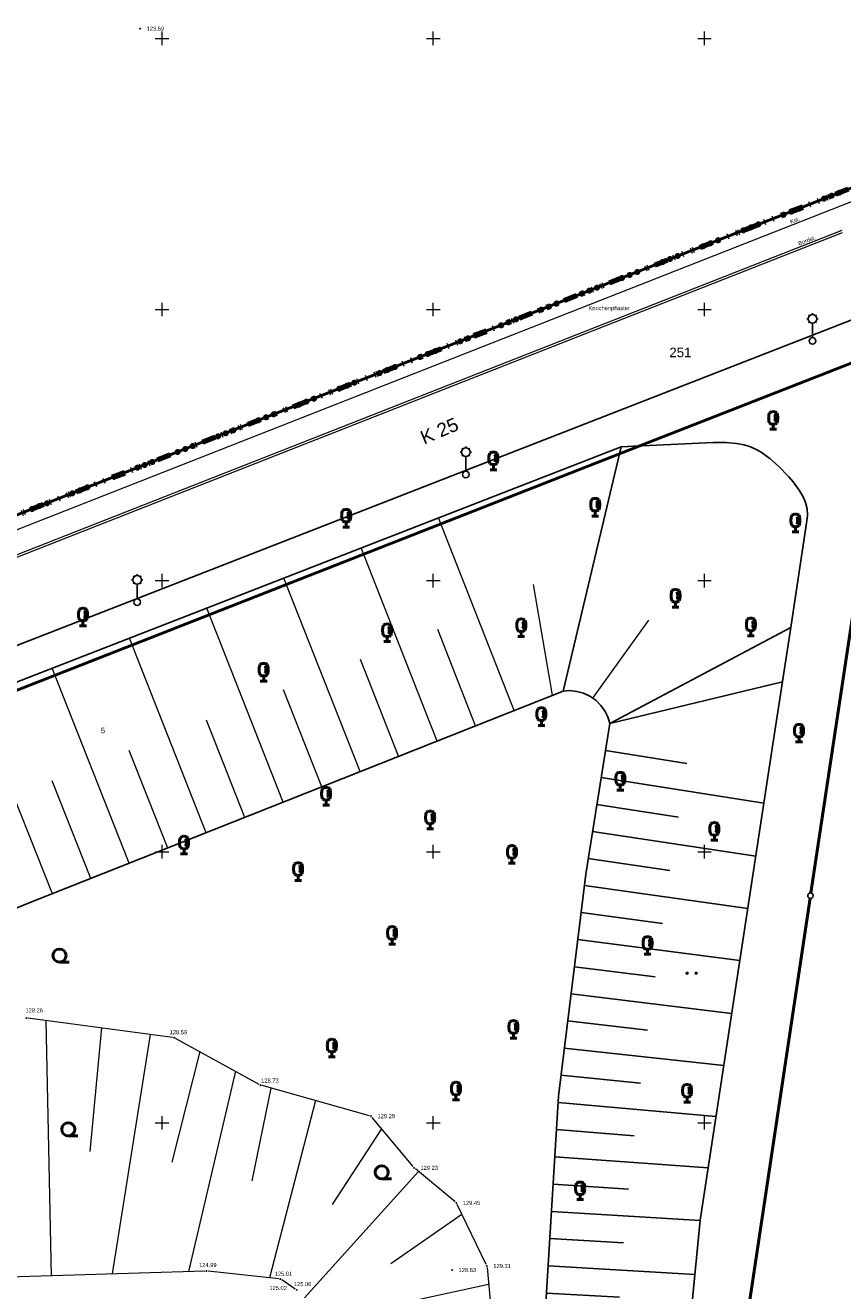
# Model space of a CAD drawing. Header units: metres. Extents: x 32377355 to 32378041, y 5707167 to 5708004.
# Tile 64 of 80: x 32377837 to 32377913, y 5707485 to 5707601. Entities that reach past the tile are written whole.
import ezdxf

# ---------------------------------------------------------------- set-up
doc = ezdxf.new("R2010")
doc.units = ezdxf.units.M
doc.header["$LTSCALE"] = 0.25
doc.linetypes.add('LF1', pattern=[0])
doc.linetypes.add('LF1600.2012', pattern=[16, 5, -2.5, 0, -3, 0, -3, 0, -0.1, 0, -2.4])
doc.layers.get('0').update_dxf_attribs({"color": 1, "linetype": 'CONTINUOUS'})
for name, color, linetype, lineweight in [('Bauwerke_ Einrichtungen_ Siedlungsf.', 201, 'CONTINUOUS', 25), ('Bauwerke_ Einrichtungen_ Verkehr', 40, 'CONTINUOUS', 25), ('Befliegung', 126, 'CONTINUOUS', 0), ('Besondere Vegetationsmerkmale', 91, 'CONTINUOUS', 25), ('Ebene 71', 71, 'CONTINUOUS', 0), ('Ebene 9082', 7, 'CONTINUOUS', 18), ('Flurstücke_ Grenzpunkte', 51, 'CONTINUOUS', 25), ('Lagebezeichnungen', 9, 'CONTINUOUS', 25), ('Neues Aufmaß Nord', 123, 'CONTINUOUS', 0), ('Neues Aufmaß Süd', 122, 'CONTINUOUS', 0), ('Reliefformen', 32, 'CONTINUOUS', 25), ('Text zu Ebene 9082', 66, 'CONTINUOUS', 0), ('Texte Befliegung', 70, 'CONTINUOUS', 0), ('TN_ Siedlung', 211, 'CONTINUOUS', 25)]:
    doc.layers.add(name, color=color, linetype=linetype, lineweight=lineweight)
doc.styles.add('K 10 700 - Arial_ kursiv_ 10 pt_ Flurstücksnummer', font='Arial.ttf')
doc.styles.add('N 14 - Tatsächliche Nutzung_ Bezeichnung', font='Arial.ttf')
doc.styles.add('N 6 380 - Arial_ normal_ 6 pt', font='Arial.ttf')
doc.styles.add('Schrift rechtsgenei', font='Arial.ttf')

# ---------------------------------------------------------------- blocks, each defined once
blk = doc.blocks.new('*X12')
at = {"color": 7, "linetype": 'LF1', "lineweight": 18}
for p, q in [((32377839.298578, 5707509.420437), (32377839.780942, 5707485.897705)), ((32377844.409873, 5707508.746477), (32377843.33977, 5707497.36054)), ((32377848.894983, 5707508.155085), (32377845.40129, 5707486.071363)), ((32377853.46675, 5707506.567675), (32377850.898157, 5707496.364757)), ((32377856.761743, 5707504.752117), (32377852.438018, 5707486.288782)), ((32377860.030915, 5707503.208045), (32377858.289195, 5707494.639895)), ((32377864.142175, 5707502.052307), (32377859.915757, 5707485.703208)), ((32377870.232273, 5707499.449215), (32377865.668848, 5707492.455207)), ((32377873.63421, 5707495.50764), (32377863.117143, 5707483.875355)), ((32377877.644808, 5707491.547527), (32377871.077045, 5707487.006282)), ((32377880.102743, 5707485.10131), (32377865.116183, 5707481.850208))]:
    blk.add_line(p, q, dxfattribs=at)
blk = doc.blocks.new('*X15')
at = {"color": 7, "linetype": 'LF1', "lineweight": 18}
for p, q in [((32377889.702723, 5707539.156), (32377894.877545, 5707546.357645)), ((32377891.273722, 5707536.810003), (32377907.963723, 5707545.680003))]:
    blk.add_line(p, q, dxfattribs=at)
blk = doc.blocks.new('*X17')
at = {"color": 7, "linetype": 'LF1', "lineweight": 18}
for p, q in [((32377886.957722, 5707539.817002), (32377892.310723, 5707562.332003)), ((32377882.45155, 5707538.026898), (32377875.475095, 5707555.78046)), ((32377875.35554, 5707535.207968), (32377868.354538, 5707553.009515)), ((32377868.25708, 5707532.388062), (32377861.236445, 5707550.239528)), ((32377886.000783, 5707539.436855), (32377884.229155, 5707549.638488)), ((32377861.164005, 5707529.570298), (32377854.11293, 5707547.46743)), ((32377878.902315, 5707536.616945), (32377875.409185, 5707545.506207)), ((32377854.06556, 5707526.7504), (32377846.994823, 5707544.697435)), ((32377846.976618, 5707523.934275), (32377839.867113, 5707541.923705)), ((32377871.80631, 5707533.798015), (32377868.3009, 5707542.711268)), ((32377864.71323, 5707530.980247), (32377861.192605, 5707539.916337)), ((32377839.885733, 5707521.11738), (32377832.741323, 5707539.150722)), ((32377857.614783, 5707528.160347), (32377854.08433, 5707537.12139)), ((32377832.823808, 5707518.27848), (32377825.600145, 5707536.36477)), ((32377825.79795, 5707515.530337), (32377818.397898, 5707533.544642)), ((32377850.520315, 5707525.34203), (32377846.976032, 5707534.326453)), ((32377843.427403, 5707522.52433), (32377839.867723, 5707531.531515)), ((32377818.928523, 5707513.104637), (32377811.32622, 5707529.711605)), ((32377836.350088, 5707519.70324), (32377832.760943, 5707528.732445)), ((32377829.294885, 5707516.874952), (32377825.65938, 5707525.919695)), ((32377811.713853, 5707510.873922), (32377805.028763, 5707524.791093)), ((32377822.335368, 5707514.271527), (32377818.52074, 5707523.185302)), ((32377804.238803, 5707508.83536), (32377798.711197, 5707520.266415)), ((32377815.37032, 5707511.971282), (32377811.76389, 5707519.587167)), ((32377807.990428, 5707509.834223), (32377804.92875, 5707516.180448)), ((32377796.73673, 5707506.928865), (32377792.367688, 5707515.723152)), ((32377800.50528, 5707507.86192), (32377798.019958, 5707512.92663)), ((32377789.501608, 5707504.589202), (32377785.987285, 5707511.153467)), ((32377793.032695, 5707505.93975), (32377791.102922, 5707509.687478)), ((32377782.289455, 5707501.830742), (32377779.741907, 5707506.68049)), ((32377785.909375, 5707503.215267), (32377784.381343, 5707506.062083)), ((32377775.017553, 5707499.503697), (32377773.376335, 5707502.121427)), ((32377778.510505, 5707500.6954), (32377777.580908, 5707502.581192)), ((32377772.120747, 5707497.39693), (32377771.096125, 5707498.575707)), ((32377770.197863, 5707493.244892), (32377767.264158, 5707497.746885)), ((32377765.86774, 5707492.31983), (32377765.155328, 5707494.030988)), ((32377761.968017, 5707491.693025), (32377761.25568, 5707493.513365))]:
    blk.add_line(p, q, dxfattribs=at)
blk = doc.blocks.new('*X53')
at = {"color": 37, "linetype": 'Continuous', "lineweight": 25, "true_color": 0x805c3b}
for p, q in [((32377891.277523, 5707536.813903), (32377907.189723, 5707540.678403)), ((32377890.880823, 5707534.337002), (32377898.360823, 5707533.146902)), ((32377890.482223, 5707531.848302), (32377905.464522, 5707529.492802)), ((32377890.083423, 5707529.357902), (32377897.585823, 5707528.193402)), ((32377889.685623, 5707526.874302), (32377904.716823, 5707524.597002)), ((32377889.287623, 5707524.388903), (32377896.816923, 5707523.279702)), ((32377888.926123, 5707521.894102), (32377903.979823, 5707519.770802)), ((32377888.618023, 5707519.395902), (32377896.116923, 5707518.391502)), ((32377888.309923, 5707516.897703), (32377903.247722, 5707514.976703)), ((32377888.001823, 5707514.399602), (32377895.438223, 5707513.466903)), ((32377887.693723, 5707511.901402), (32377902.500923, 5707510.086303)), ((32377887.385023, 5707509.398203), (32377894.758123, 5707508.531603)), ((32377887.076623, 5707506.897502), (32377901.767923, 5707505.286802)), ((32377886.767623, 5707504.391803), (32377894.087823, 5707503.660903)), ((32377886.495122, 5707501.889702), (32377901.052122, 5707500.599902)), ((32377886.343722, 5707499.374103), (32377893.518022, 5707498.808502)), ((32377886.192423, 5707496.858502), (32377900.329023, 5707495.864702)), ((32377886.041023, 5707494.342903), (32377893.001022, 5707493.898602)), ((32377885.889922, 5707491.832302), (32377899.588823, 5707491.001903)), ((32377885.738823, 5707489.321402), (32377892.545623, 5707488.925502)), ((32377885.587223, 5707486.802903), (32377899.112023, 5707486.015603)), ((32377885.436223, 5707484.294502), (32377892.156622, 5707483.925902)), ((32377885.286022, 5707481.782502), (32377898.639323, 5707481.071202)), ((32377885.172423, 5707479.270503), (32377891.787723, 5707478.934702)), ((32377885.058423, 5707476.750203), (32377898.166623, 5707476.126802)), ((32377884.944423, 5707474.229903), (32377891.436023, 5707473.928302)), ((32377884.830722, 5707471.715103), (32377897.688522, 5707471.126502)), ((32377884.716722, 5707469.194803), (32377891.082523, 5707468.903602)), ((32377884.603423, 5707466.688403), (32377897.210523, 5707466.126303)), ((32377884.489723, 5707464.173602), (32377890.731623, 5707463.910303)), ((32377884.375822, 5707461.656102), (32377896.735723, 5707461.160903)), ((32377884.263623, 5707459.140502), (32377890.381523, 5707458.914602)), ((32377884.188522, 5707456.617503), (32377896.261723, 5707456.202603)), ((32377884.113922, 5707454.105202), (32377890.068622, 5707453.907302)), ((32377884.039023, 5707451.588603), (32377895.785023, 5707451.216303)), ((32377883.964023, 5707449.065602), (32377889.754023, 5707448.880402)), ((32377883.889323, 5707446.551203), (32377895.303622, 5707446.181103)), ((32377883.814523, 5707444.036702), (32377889.439523, 5707443.858903)), ((32377883.828722, 5707440.938803), (32377894.690823, 5707440.667003)), ((32377883.974222, 5707438.171403), (32377889.329723, 5707438.297503)), ((32377884.177322, 5707434.711303), (32377894.245122, 5707436.111702))]:
    blk.add_line(p, q, dxfattribs=at)
blk = doc.blocks.new('S163')
at = {"lineweight": -2}
blk.add_hatch(color=0, dxfattribs=at).paths.add_polyline_path([(0, 0.031635, -1), (0, -0.031635, -1)], flags=0)
at = {"color": 0, "lineweight": -2}
blk.add_circle((0, 0), 0.031635, dxfattribs=at)
blk = doc.blocks.new('Gras_ Grünanlage_ -fläche_ -land')
at = {"lineweight": -2}
h = blk.add_hatch(color=0, dxfattribs=at)
h.paths.add_polyline_path([(-0.415, 0.085, -1), (-0.415, -0.085, -1)], flags=0)
h.paths.add_polyline_path([(0.415, 0.085, -1), (0.415, -0.085, -1)], flags=0)
at = {"color": 0, "lineweight": -2}
for centre in [(-0.415, 0), (0.415, 0)]:
    blk.add_circle(centre, 0.085, dxfattribs=at)
blk = doc.blocks.new('Baumbestand_ Laubholz', base_point=(0.0007, 0))
at = {"color": 0, "lineweight": -2}
blk.add_line((-0.09557, -0.40303), (0.5, -0.40303), dxfattribs=at)
blk.add_circle((-0.09557, 0), 0.40443, dxfattribs=at)
blk = doc.blocks.new('Laterne_ elektrisch', base_point=(0, -0.3945))
at = {"color": 0, "lineweight": -2}
for p, q in [((-0.0996, 0.4165), (-0.1295, 0.4465)), ((0, 0.45775), (0, 0.5)), ((0.0996, 0.4165), (0.1295, 0.4465)), ((-0.14085, 0.3169), (-0.1831, 0.3169)), ((-0.0996, 0.2173), (-0.1295, 0.1875)), ((0, 0.17605), (0, -0.28875)), ((0.0996, 0.2173), (0.1295, 0.1875)), ((0.14085, 0.3169), (0.1831, 0.3169))]:
    blk.add_line(p, q, dxfattribs=at)
for centre, radius in [((0, 0.3169), 0.14085), ((0, -0.3945), 0.10565)]:
    blk.add_circle(centre, radius, dxfattribs=at)
blk = doc.blocks.new('Laubbaum', base_point=(0, -0.5))
at = {"color": 0, "lineweight": -2}
for p, q in [((-0.25755, 0.14275), (-0.255405, 0.20252)), ((-0.255405, 0.08298), (-0.25755, 0.14275)), ((-0.255405, 0.20252), (-0.248985, 0.261985)), ((-0.248985, 0.023515), (-0.255405, 0.08298)), ((-0.248985, 0.261985), (-0.23832, 0.32084)), ((-0.23832, -0.03534), (-0.248985, 0.023515)), ((-0.23832, 0.32084), (-0.223465, 0.378775)), ((-0.223465, 0.378775), (-0.2045, 0.4355)), ((-0.2045, 0.4355), (-0.170865, 0.45636)), ((-0.170865, 0.45636), (-0.13513, 0.47336)), ((-0.13513, 0.47336), (-0.097725, 0.4863)), ((-0.097725, 0.4863), (-0.05912, 0.495015)), ((-0.05912, 0.495015), (-0.01979, 0.4994)), ((-0.01979, 0.4994), (0.01979, 0.4994)), ((0.01979, 0.4994), (0.05912, 0.495015)), ((0.05912, 0.495015), (0.097725, 0.4863)), ((0.072, 0.3585), (0.09129, 0.335215)), ((0.09129, 0.335215), (0.105485, 0.308515)), ((0.097725, 0.4863), (0.13513, 0.47336)), ((0.114, 0), (0.104515, -0.021505)), ((0.105485, 0.308515), (0.114, 0.2795)), ((0.114, 0.2795), (0.118245, 0.13975)), ((0.118245, 0.13975), (0.114, 0)), ((0.13513, 0.47336), (0.170865, 0.45636)), ((0.170865, 0.45636), (0.2045, 0.4355)), ((0.2045, 0.4355), (0.223465, 0.378775)), ((0.223465, 0.378775), (0.23832, 0.32084)), ((0.23832, 0.32084), (0.248985, 0.261985)), ((0.248985, 0.023515), (0.23832, -0.03534)), ((0.248985, 0.261985), (0.255405, 0.20252)), ((0.255405, 0.08298), (0.248985, 0.023515)), ((0.255405, 0.20252), (0.25755, 0.14275)), ((0.25755, 0.14275), (0.255405, 0.08298)), ((-0.223465, -0.093275), (-0.23832, -0.03534)), ((-0.2045, -0.15), (-0.223465, -0.093275)), ((-0.17082, -0.170725), (-0.2045, -0.15)), ((0.1905, -0.5), (-0.1905, -0.5)), ((-0.135065, -0.187615), (-0.17082, -0.170725)), ((-0.097665, -0.200465), (-0.135065, -0.187615)), ((-0.05908, -0.20912), (-0.097665, -0.200465)), ((-0.019775, -0.213475), (-0.05908, -0.20912)), ((0.019775, -0.213475), (-0.019775, -0.213475)), ((0, -0.2205), (0, -0.5)), ((0.05908, -0.20912), (0.019775, -0.213475)), ((0.097665, -0.200465), (0.05908, -0.20912)), ((0.09082, -0.04061), (0.0735, -0.0565)), ((0.104515, -0.021505), (0.09082, -0.04061)), ((0.135065, -0.187615), (0.097665, -0.200465)), ((0.17082, -0.170725), (0.135065, -0.187615)), ((0.2045, -0.15), (0.17082, -0.170725)), ((0.223465, -0.093275), (0.2045, -0.15)), ((0.23832, -0.03534), (0.223465, -0.093275))]:
    blk.add_line(p, q, dxfattribs=at)
blk = doc.blocks.new('Grenzpunkt mit Abmarkung')
at = {"color": 0, "lineweight": -2}
blk.add_circle((0, 0), 0.5, dxfattribs=at)

msp = doc.modelspace()

# ---------------------------------------------------------------- linework, layer by layer
at = {"layer": 'Bauwerke_ Einrichtungen_ Verkehr', "color": 253, "linetype": 'Continuous', "lineweight": 25, "true_color": 0xb2b2b2}
msp.add_line((32377833.900775, 5707542.966835), (32377942.553723, 5707585.374002), dxfattribs=at)
at = {"layer": 'Bauwerke_ Einrichtungen_ Verkehr', "color": 37, "linetype": 'Continuous', "lineweight": 25, "true_color": 0x805c3b}
for p, q in [((32377894.034722, 5707562.421002), (32377917.140997, 5707571.487682)), ((32377828.63483, 5707537.552692), (32377892.310723, 5707562.332003)), ((32377892.310723, 5707562.332003), (32377894.034722, 5707562.421002)), ((32377915.299723, 5707557.775003), (32377909.803868, 5707521.197227)), ((32377909.729615, 5707520.70277), (32377902.679828, 5707473.732232))]:
    msp.add_line(p, q, dxfattribs=at)
at = {"layer": 'Ebene 71', "color": 7, "linetype": 'Continuous', "lineweight": 9}
for p, q in [((32377849.374722, 5707599.997003), (32377850.624722, 5707599.997003)), ((32377849.999722, 5707599.372003), (32377849.999722, 5707600.622003)), ((32377874.374722, 5707599.997003), (32377875.624722, 5707599.997003)), ((32377874.999722, 5707599.372003), (32377874.999722, 5707600.622003)), ((32377899.374722, 5707599.997003), (32377900.624722, 5707599.997003)), ((32377899.999722, 5707599.372003), (32377899.999722, 5707600.622003)), ((32377849.999722, 5707574.372003), (32377849.999722, 5707575.622003)), ((32377874.999722, 5707574.372003), (32377874.999722, 5707575.622003)), ((32377899.999722, 5707574.372003), (32377899.999722, 5707575.622003)), ((32377849.374722, 5707574.997003), (32377850.624722, 5707574.997003)), ((32377874.374722, 5707574.997003), (32377875.624722, 5707574.997003)), ((32377899.374722, 5707574.997003), (32377900.624722, 5707574.997003)), ((32377849.374722, 5707549.997003), (32377850.624722, 5707549.997003)), ((32377849.999722, 5707549.372003), (32377849.999722, 5707550.622003)), ((32377874.374722, 5707549.997003), (32377875.624722, 5707549.997003)), ((32377874.999722, 5707549.372003), (32377874.999722, 5707550.622003)), ((32377899.374722, 5707549.997003), (32377900.624722, 5707549.997003)), ((32377899.999722, 5707549.372003), (32377899.999722, 5707550.622003)), ((32377849.999722, 5707524.372003), (32377849.999722, 5707525.622003)), ((32377874.999722, 5707524.372003), (32377874.999722, 5707525.622003)), ((32377899.999722, 5707524.372003), (32377899.999722, 5707525.622003)), ((32377849.374722, 5707524.997003), (32377850.624722, 5707524.997003)), ((32377874.374722, 5707524.997003), (32377875.624722, 5707524.997003)), ((32377899.374722, 5707524.997003), (32377900.624722, 5707524.997003)), ((32377849.374722, 5707499.997003), (32377850.624722, 5707499.997003)), ((32377849.999722, 5707499.372003), (32377849.999722, 5707500.622003)), ((32377874.374722, 5707499.997003), (32377875.624722, 5707499.997003)), ((32377874.999722, 5707499.372003), (32377874.999722, 5707500.622003)), ((32377899.374722, 5707499.997003), (32377900.624722, 5707499.997003)), ((32377899.999722, 5707499.372003), (32377899.999722, 5707500.622003))]:
    msp.add_line(p, q, dxfattribs=at)
at = {"layer": 'Flurstücke_ Grenzpunkte', "color": 233, "linetype": 'LF1600.2012', "lineweight": 158, "true_color": 0xdb70a1}
for p, q in [((32377845.408723, 5707559.497003), (32377915.59796, 5707587.006775)), ((32377817.072723, 5707548.392002), (32377845.408723, 5707559.497003))]:
    msp.add_line(p, q, dxfattribs=at)
at = {"layer": 'Flurstücke_ Grenzpunkte', "color": 7, "linetype": 'Continuous', "lineweight": 50}
for p, q in [((32377845.408723, 5707559.497003), (32377915.59796, 5707587.006775)), ((32377917.140997, 5707571.487682), (32377894.034722, 5707562.421002)), ((32377909.80387, 5707521.197227), (32377917.090723, 5707569.692002)), ((32377894.034722, 5707562.421002), (32377820.813445, 5707533.688325)), ((32377817.072723, 5707548.392002), (32377845.408723, 5707559.497003)), ((32377902.679828, 5707473.732232), (32377909.729615, 5707520.70277))]:
    msp.add_line(p, q, dxfattribs=at)
at = {"layer": 'Flurstücke_ Grenzpunkte', "color": 233, "lineweight": 158, "true_color": 0xdb70a1}
for p in [(32377911.023955, 5707585.214053), (32377911.722238, 5707585.487735), (32377912.42052, 5707585.761417), (32377907.299785, 5707583.75441), (32377907.998068, 5707584.028092), (32377908.69635, 5707584.301775), (32377904.273895, 5707582.568452), (32377904.972178, 5707582.842135), (32377901.248008, 5707581.382495), (32377903.575615, 5707582.29477), (32377899.851443, 5707580.835127), (32377900.549725, 5707581.10881), (32377896.127273, 5707579.375487), (32377896.825555, 5707579.64917), (32377897.523837, 5707579.922852), (32377892.403103, 5707577.915847), (32377893.101383, 5707578.18953), (32377893.799665, 5707578.463212), (32377889.377213, 5707576.729887), (32377890.075495, 5707577.00357), (32377886.351325, 5707575.54393), (32377888.67893, 5707576.456205), (32377884.95476, 5707574.996565), (32377885.653043, 5707575.270247), (32377881.23059, 5707573.536922), (32377881.928872, 5707573.810605), (32377882.627153, 5707574.08429), (32377877.506418, 5707572.077282), (32377878.2047, 5707572.350965), (32377878.902982, 5707572.624647), (32377874.48053, 5707570.891325), (32377875.178813, 5707571.165007), (32377871.45464, 5707569.705365), (32377873.782248, 5707570.617642), (32377870.058077, 5707569.158), (32377870.75636, 5707569.431683), (32377866.333905, 5707567.69836), (32377867.032187, 5707567.972043), (32377867.73047, 5707568.245725), (32377862.609735, 5707566.238718), (32377863.308017, 5707566.5124), (32377864.0063, 5707566.786085), (32377859.583848, 5707565.05276), (32377860.282127, 5707565.326442), (32377856.557958, 5707563.866802), (32377858.885565, 5707564.779078), (32377855.161393, 5707563.319438), (32377855.859675, 5707563.59312), (32377851.437222, 5707561.859795), (32377852.135505, 5707562.133477), (32377852.833788, 5707562.40716), (32377847.713053, 5707560.400155), (32377848.411335, 5707560.673837), (32377849.109615, 5707560.94752), (32377841.722353, 5707558.052297), (32377842.420643, 5707558.32596), (32377843.118933, 5707558.599623), (32377838.69643, 5707556.866425), (32377839.39472, 5707557.140088), (32377837.99814, 5707556.592763)]:
    msp.add_point(p, dxfattribs=at)
at = {"layer": 'Neues Aufmaß Nord', "color": 7, "linetype": 'LF1', "lineweight": 18}
for p, q in [((32377918.877813, 5707587.0428, 125.044), (32377814.45563, 5707545.977203, 122.31)), ((32377912.642825, 5707582.280772, 124.717), (32377814.48762, 5707543.65723, 122.163)), ((32377814.555618, 5707543.481237, 122.135), (32377912.724825, 5707582.114768, 124.684))]:
    msp.add_line(p, q, dxfattribs=at)
at = {"layer": 'Neues Aufmaß Süd', "color": 7, "linetype": 'LF1', "lineweight": 18}
for p, q in [((32377886.957722, 5707539.817002), (32377837.762722, 5707520.274002)), ((32377837.762722, 5707520.274002), (32377830.436723, 5707517.314002)), ((32377850.965478, 5707507.882075, 128.59), (32377837.633965, 5707509.639927, 128.259)), ((32377858.943225, 5707503.55011, 128.731), (32377851.252218, 5707507.787892, 128.596)), ((32377869.11789, 5707500.65356, 129.28), (32377859.225552, 5707503.434442, 128.741)), ((32377873.13256, 5707495.960092, 129.231), (32377869.363883, 5707500.49391, 129.287)), ((32377877.01148, 5707492.708985, 129.444), (32377873.348963, 5707495.74402, 129.237)), ((32377879.877783, 5707486.937207, 129.309), (32377877.19666, 5707492.472797, 129.448)), ((32377853.942233, 5707486.33526, 124.994), (32377834.63621, 5707485.738745, 125.051)), ((32377860.75207, 5707485.611705, 125.006), (32377854.248373, 5707486.3233, 124.994)), ((32377879.958953, 5707486.6461), (32377881.367723, 5707471.511002)), ((32377862.28295, 5707484.676183, 125.055), (32377861.032492, 5707485.50982, 125.011))]:
    msp.add_line(p, q, dxfattribs=at)
at = {"layer": 'Neues Aufmaß Süd', "color": 7, "lineweight": 18}
for p in [(32377886.957722, 5707539.817002), (32377837.762722, 5707520.274002)]:
    msp.add_point(p, dxfattribs=at)
at = {"layer": 'Reliefformen', "color": 37, "linetype": 'Continuous', "lineweight": 25, "true_color": 0x805c3b}
for p, q in [((32377900.801723, 5707562.750002), (32377892.310723, 5707562.332003)), ((32377900.801723, 5707562.750002), (32377892.310723, 5707562.332003)), ((32377901.965723, 5707562.743002), (32377900.801723, 5707562.750002)), ((32377901.965723, 5707562.743002), (32377900.801723, 5707562.750002)), ((32377902.958723, 5707562.654002), (32377901.965723, 5707562.743002)), ((32377902.958723, 5707562.654002), (32377901.965723, 5707562.743002)), ((32377903.652723, 5707562.516002), (32377902.958723, 5707562.654002)), ((32377903.652723, 5707562.516002), (32377902.958723, 5707562.654002)), ((32377892.310723, 5707562.332003), (32377886.957722, 5707539.817002)), ((32377886.957722, 5707539.817002), (32377892.310723, 5707562.332003)), ((32377904.222723, 5707562.338003), (32377903.652723, 5707562.516002)), ((32377904.222723, 5707562.338003), (32377903.652723, 5707562.516002)), ((32377904.709723, 5707562.125002), (32377904.222723, 5707562.338003)), ((32377904.709723, 5707562.125002), (32377904.222723, 5707562.338003)), ((32377905.225722, 5707561.834002), (32377904.709723, 5707562.125002)), ((32377905.225722, 5707561.834002), (32377904.709723, 5707562.125002)), ((32377905.603723, 5707561.579002), (32377905.225722, 5707561.834002)), ((32377905.603723, 5707561.579002), (32377905.225722, 5707561.834002)), ((32377906.023722, 5707561.256002), (32377905.603723, 5707561.579002)), ((32377906.023722, 5707561.256002), (32377905.603723, 5707561.579002)), ((32377906.823723, 5707560.541002), (32377906.023722, 5707561.256002)), ((32377906.823723, 5707560.541002), (32377906.023722, 5707561.256002)), ((32377907.762722, 5707559.578002), (32377906.823723, 5707560.541002)), ((32377907.762722, 5707559.578002), (32377906.823723, 5707560.541002)), ((32377908.171723, 5707559.107002), (32377907.762722, 5707559.578002)), ((32377908.171723, 5707559.107002), (32377907.762722, 5707559.578002)), ((32377908.734723, 5707558.349003), (32377908.171723, 5707559.107002)), ((32377908.734723, 5707558.349003), (32377908.171723, 5707559.107002)), ((32377909.088723, 5707557.735003), (32377908.734723, 5707558.349003)), ((32377909.088723, 5707557.735003), (32377908.734723, 5707558.349003)), ((32377909.309723, 5707557.210002), (32377909.088723, 5707557.735003)), ((32377909.309723, 5707557.210002), (32377909.088723, 5707557.735003)), ((32377909.460723, 5707556.619002), (32377909.309723, 5707557.210002)), ((32377909.460723, 5707556.619002), (32377909.309723, 5707557.210002)), ((32377907.963723, 5707545.680003), (32377909.472723, 5707555.713003)), ((32377907.963723, 5707545.680003), (32377909.472723, 5707555.713003)), ((32377909.500723, 5707556.072003), (32377909.460723, 5707556.619002)), ((32377909.500723, 5707556.072003), (32377909.460723, 5707556.619002)), ((32377909.472723, 5707555.713003), (32377909.500723, 5707556.072003)), ((32377909.472723, 5707555.713003), (32377909.500723, 5707556.072003)), ((32377907.963723, 5707545.680003), (32377891.273722, 5707536.810003)), ((32377891.273722, 5707536.810003), (32377907.963723, 5707545.680003)), ((32377906.291723, 5707534.922002), (32377907.963723, 5707545.680003)), ((32377907.963723, 5707545.680003), (32377906.291723, 5707534.922002)), ((32377837.762722, 5707520.274002), (32377886.957722, 5707539.817002)), ((32377886.957722, 5707539.817002), (32377887.599723, 5707539.856003)), ((32377887.599723, 5707539.856003), (32377888.238722, 5707539.788003)), ((32377888.238722, 5707539.788003), (32377888.857723, 5707539.614002)), ((32377888.857723, 5707539.614002), (32377889.438723, 5707539.340002)), ((32377889.438723, 5707539.340002), (32377889.966722, 5707538.972002)), ((32377889.966722, 5707538.972002), (32377890.425723, 5707538.522002)), ((32377890.425723, 5707538.522002), (32377890.802723, 5707538.002002)), ((32377890.802723, 5707538.002002), (32377891.088723, 5707537.426002)), ((32377891.088723, 5707537.426002), (32377891.273722, 5707536.810003)), ((32377891.273722, 5707536.810003), (32377889.049723, 5707522.919002)), ((32377899.593722, 5707491.029002), (32377906.291723, 5707534.922002)), ((32377906.291723, 5707534.922002), (32377899.593722, 5707491.029002)), ((32377889.049723, 5707522.919002), (32377886.527723, 5707502.448002)), ((32377830.436723, 5707517.314002), (32377837.762722, 5707520.274002)), ((32377886.527723, 5707502.448002), (32377885.288723, 5707481.833003)), ((32377894.127723, 5707433.803002), (32377899.593722, 5707491.029002)), ((32377899.593722, 5707491.029002), (32377894.127723, 5707433.803002))]:
    msp.add_line(p, q, dxfattribs=at)
at = {"layer": 'TN_ Siedlung', "color": 253, "linetype": 'Continuous', "lineweight": 25, "true_color": 0xb2b2b2}
for p, q in [((32377917.140997, 5707571.487682), (32377894.034722, 5707562.421002)), ((32377917.090723, 5707569.692002), (32377909.80387, 5707521.197227)), ((32377909.729615, 5707520.70277), (32377902.679828, 5707473.732232))]:
    msp.add_line(p, q, dxfattribs=at)

# ---------------------------------------------------------------- block references
at = {"layer": 'Bauwerke_ Einrichtungen_ Siedlungsf.', "color": 7, "lineweight": 25, "xscale": 2.875, "yscale": 2.875, "zscale": 2.875}
for p in [(32377909.951723, 5707572.099003), (32377878.003723, 5707559.795002), (32377847.708723, 5707548.021002)]:
    msp.add_blockref('Laterne_ elektrisch', p, dxfattribs=at)
at = {"layer": 'Befliegung', "color": 7, "lineweight": 25, "xscale": 0.88, "yscale": 0.88, "zscale": 0.88}
msp.add_blockref('S163', (32377847.983723, 5707600.892002, 123.59), dxfattribs=at)
at = {"layer": 'Besondere Vegetationsmerkmale', "color": 116, "lineweight": 50, "true_color": 0x008230, "xscale": 1.625, "yscale": 1.625, "zscale": 1.625}
for p in [(32377906.328722, 5707563.960002), (32377880.537723, 5707560.229002), (32377889.923723, 5707555.956002), (32377866.970723, 5707554.940003), (32377908.378723, 5707554.501002), (32377897.332722, 5707547.555003), (32377842.711723, 5707545.823002), (32377883.110723, 5707544.843003), (32377904.277723, 5707544.910002), (32377870.741723, 5707544.380002), (32377859.364723, 5707540.742003), (32377884.962723, 5707536.641002), (32377908.709723, 5707535.120002), (32377892.238722, 5707530.688002), (32377865.119723, 5707529.299003), (32377874.710723, 5707527.116003), (32377900.904723, 5707526.058002), (32377852.022723, 5707524.801002), (32377882.250723, 5707523.941003), (32377862.539723, 5707522.354002), (32377871.204723, 5707516.467002), (32377894.752723, 5707515.541002), (32377882.383723, 5707507.802002), (32377865.648722, 5707506.082003), (32377877.091722, 5707502.113002), (32377898.390723, 5707501.915002), (32377888.534722, 5707492.919002)]:
    msp.add_blockref('Laubbaum', p, dxfattribs=at)
at = {"layer": 'Ebene 9082', "color": 116, "lineweight": 50, "true_color": 0x008230, "xscale": 1.5, "yscale": 1.5, "zscale": 1.5}
for p in [(32377840.69118, 5707515.42352), (32377841.499473, 5707499.401977), (32377870.386813, 5707495.437443)]:
    msp.add_blockref('Baumbestand_ Laubholz', p, dxfattribs=at)
at = {"layer": 'Flurstücke_ Grenzpunkte', "color": 7, "lineweight": 25, "xscale": 0.5, "yscale": 0.5, "zscale": 0.5}
msp.add_blockref('Grenzpunkt mit Abmarkung', (32377909.766723, 5707520.950002), dxfattribs=at)
at = {"layer": 'Neues Aufmaß Süd', "color": 7, "lineweight": 18}
for name in ['*X17', '*X15', '*X12']:
    msp.add_blockref(name, (0, 0), dxfattribs=at)
at = {"layer": 'Neues Aufmaß Süd', "color": 7, "lineweight": 25, "xscale": 0.88, "yscale": 0.88, "zscale": 0.88}
for p in [(32377837.481723, 5707509.660002, 128.255), (32377851.117723, 5707507.862002, 128.594), (32377859.077723, 5707503.476002, 128.733), (32377869.265723, 5707500.612002, 129.288), (32377873.230723, 5707495.842002, 129.23), (32377877.129723, 5707492.611003, 129.451), (32377879.944722, 5707486.799003, 129.306), (32377854.095723, 5707486.340002, 124.994), (32377860.904723, 5707485.595002, 125.006), (32377876.737723, 5707486.422002, 128.834), (32377862.410723, 5707484.591002, 125.06)]:
    msp.add_blockref('S163', p, dxfattribs=at)
at = {"layer": 'Reliefformen', "color": 37, "lineweight": 25, "true_color": 0x805c3b}
msp.add_blockref('*X53', (0, 0), dxfattribs=at)
at = {"layer": 'TN_ Siedlung', "color": 116, "lineweight": 25, "true_color": 0x008230}
msp.add_blockref('Gras_ Grünanlage_ -fläche_ -land', (32377898.810723, 5707513.793003), dxfattribs=at)

# ---------------------------------------------------------------- texts
at = {"layer": 'Flurstücke_ Grenzpunkte', "color": 7, "lineweight": 35, "insert": (32377896.755848, 5707570.589003), "char_height": 0.875, "attachment_point": 7, "line_spacing_factor": 0.69, "style": 'K 10 700 - Arial_ kursiv_ 10 pt_ Flurstücksnummer'}
msp.add_mtext('251', dxfattribs=at)
at = {"layer": 'Lagebezeichnungen', "color": 7, "lineweight": 50, "insert": (32377874.152387, 5707562.521882), "char_height": 1.25, "attachment_point": 7, "rotation": 22.9253807, "line_spacing_factor": 0.69, "style": 'N 14 - Tatsächliche Nutzung_ Bezeichnung'}
msp.add_mtext('K 25', dxfattribs=at)
at = {"layer": 'Neues Aufmaß Nord', "color": 7, "lineweight": 18, "char_height": 0.3775, "attachment_point": 7, "rotation": 21.03749868, "line_spacing_factor": 0.69, "style": 'Schrift rechtsgenei'}
for s, insert in [('Kst.', (32377907.963503, 5707582.88638)), ('Bordst.', (32377908.728315, 5707580.883437))]:
    msp.add_mtext(s, dxfattribs=dict(at, insert=insert))
at = {"layer": 'Neues Aufmaß Nord', "color": 7, "lineweight": 18, "insert": (32377889.304598, 5707574.823672), "char_height": 0.3775, "attachment_point": 7, "line_spacing_factor": 0.69, "style": 'Schrift rechtsgenei'}
msp.add_mtext('Knochenpflaster', dxfattribs=at)
at = {"layer": 'Reliefformen', "color": 7, "lineweight": 18, "insert": (32377844.362223, 5707535.922002), "char_height": 0.5, "attachment_point": 7, "line_spacing_factor": 0.69, "style": 'N 6 380 - Arial_ normal_ 6 pt'}
msp.add_mtext('5', dxfattribs=at)
at = {"layer": 'Text zu Ebene 9082', "color": 7, "lineweight": 18, "char_height": 0.3775, "attachment_point": 7, "line_spacing_factor": 0.69, "style": 'Schrift rechtsgenei'}
for s, insert in [('128.26', (32377837.410847, 5707510.178693, 128.255)), ('128.59', (32377850.696918, 5707508.165645, 128.594)), ('128.73', (32377859.138542, 5707503.706552, 128.733)), ('129.29', (32377869.854623, 5707500.423252, 129.288)), ('129.23', (32377873.819623, 5707495.653253, 129.23)), ('129.45', (32377877.718623, 5707492.422252, 129.451)), ('124.99', (32377853.411165, 5707486.702077, 124.994)), ('128.83', (32377877.326623, 5707486.233253, 128.834)), ('129.31', (32377880.533622, 5707486.610252, 129.306)), ('125.01', (32377860.383928, 5707485.890287, 125.006)), ('125.02', (32377859.893493, 5707484.58151, 125.019)), ('125.06', (32377862.14583, 5707484.934728, 125.06))]:
    msp.add_mtext(s, dxfattribs=dict(at, insert=insert))
at = {"layer": 'Texte Befliegung', "color": 7, "lineweight": 18, "insert": (32377848.572623, 5707600.703252, 123.59), "char_height": 0.3775, "attachment_point": 7, "line_spacing_factor": 0.69, "style": 'Schrift rechtsgenei'}
msp.add_mtext('123.59', dxfattribs=at)

doc.saveas('drawing.dxf')
